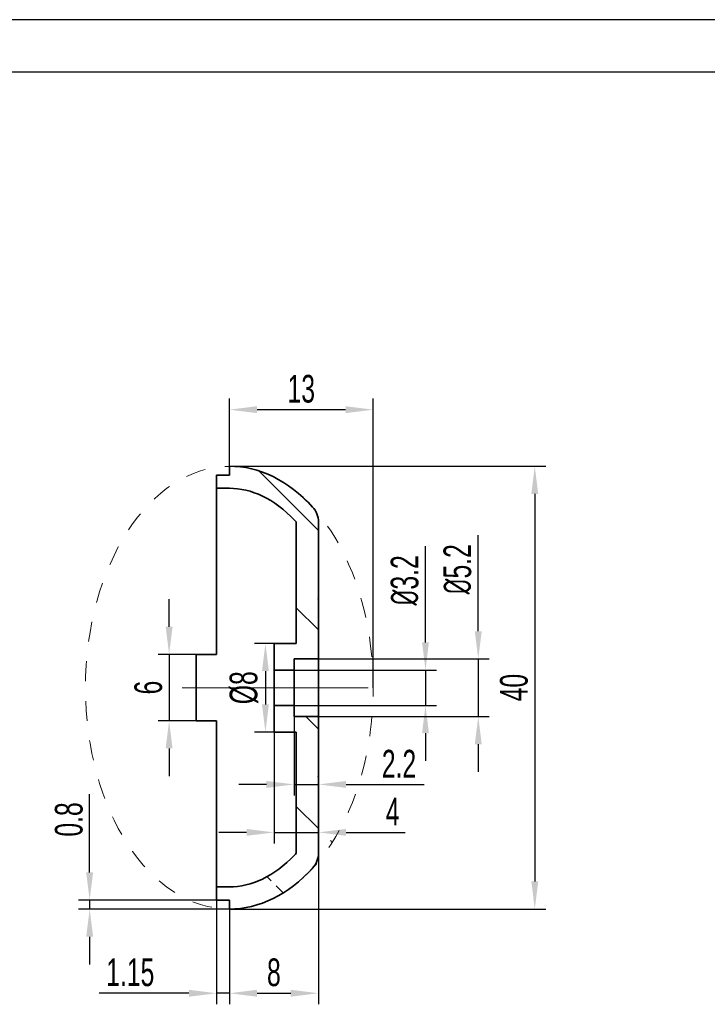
# Model space of a CAD drawing. Header units: millimetres. Extents: x 1490 to 1787, y 294 to 785.
# Tile 4 of 11: x 1644 to 1706, y 404 to 493. Entities that reach past the tile are written whole.
import ezdxf

# ---------------------------------------------------------------- set-up
doc = ezdxf.new("R2010")
doc.units = ezdxf.units.MM
doc.header["$LTSCALE"] = 1.8
doc.header["$MEASUREMENT"] = 0
doc.linetypes.add('点画线', pattern=[18, 12, -2, 2, -2])
doc.linetypes.add('虚线', pattern=[2, 1, -1])
doc.layers.add('1轮廓实线层', color=7, linetype='Continuous')
doc.layers.add('2细线层', color=4, linetype='Continuous')
for name, color, linetype, lineweight in [('中心线层', 1, '点画线', 18), ('剖面线层', 4, 'Continuous', 18), ('尺寸线层', 3, 'Continuous', 18), ('粗实线层', 7, 'Continuous', 35), ('虚线层', 6, '虚线', 18)]:
    doc.layers.add(name, color=color, linetype=linetype, lineweight=lineweight)
doc.styles.add('标准', font='txt', dxfattribs={"width": 0.667})
doc.dimstyles.new('标准', dxfattribs={"dimtxt": 2.5, "dimasz": 2.5, "dimexe": 1, "dimexo": 0, "dimtad": 1, "dimdsep": 46, "dimtxsty": '标准', "dimblk": '_CAXARROW', "dimcen": 0, "dimdle": 3.5, "dimazin": 2, "dimtfac": 0.707107, "dimtdec": 3, "dimtmove": 0, "dimatfit": 3, "dimfxl": 1, "dimtolj": 1, "dimarcsym": 1})

# ---------------------------------------------------------------- blocks, each defined once
blk = doc.blocks.new('_CAXARROW')
blk.add_hatch(color=0).paths.add_polyline_path([(0, 0), (-1, 0.125), (-1, -0.125)], flags=0)
blk = doc.blocks.new('*D65')
at = {"layer": 'Defpoints', "color": 0}
for p in [(1662.805, 452.43), (1662.805, 412.43), (1690.402, 412.43)]:
    blk.add_point(p, dxfattribs=at)
at = {"layer": '尺寸线层', "color": 0, "lineweight": -2}
for p, q in [((1662.805, 452.43), (1691.402, 452.43)), ((1690.402, 449.93), (1690.402, 414.93)), ((1662.805, 412.43), (1691.402, 412.43))]:
    blk.add_line(p, q, dxfattribs=at)
at = {"layer": '尺寸线层', "color": 0, "lineweight": -2, "xscale": 2.5, "yscale": 2.5, "zscale": 2.5}
for p, rotation in [((1690.402, 452.43), 90), ((1690.402, 412.43), 270)]:
    blk.add_blockref('_CAXARROW', p, dxfattribs=dict(at, rotation=rotation))
at = {"layer": '尺寸线层', "color": 0, "insert": (1688.527, 432.43), "char_height": 2.5, "attachment_point": 5, "rotation": 90, "style": '标准'}
blk.add_mtext('\\A1;40', dxfattribs=at)
blk = doc.blocks.new('*D66')
at = {"layer": 'Defpoints', "color": 0}
for p in [(1659.805, 435.43), (1657.363, 429.43), (1659.805, 429.43)]:
    blk.add_point(p, dxfattribs=at)
at = {"layer": '尺寸线层', "color": 0, "lineweight": -2}
for p, q in [((1657.363, 437.93), (1657.363, 440.43)), ((1659.805, 435.43), (1656.363, 435.43)), ((1657.363, 435.43), (1657.363, 429.43)), ((1659.805, 429.43), (1656.363, 429.43)), ((1657.363, 426.93), (1657.363, 424.43))]:
    blk.add_line(p, q, dxfattribs=at)
at = {"layer": '尺寸线层', "color": 0, "lineweight": -2, "xscale": 2.5, "yscale": 2.5, "zscale": 2.5}
for p, rotation in [((1657.363, 435.43), 270), ((1657.363, 429.43), 90)]:
    blk.add_blockref('_CAXARROW', p, dxfattribs=dict(at, rotation=rotation))
at = {"layer": '尺寸线层', "color": 0, "insert": (1655.488, 432.43), "char_height": 2.5, "attachment_point": 5, "rotation": 90, "style": '标准'}
blk.add_mtext('\\A1;6', dxfattribs=at)
blk = doc.blocks.new('*D68')
at = {"layer": 'Defpoints', "color": 0}
for p in [(1662.805, 457.532), (1662.805, 452.43), (1675.805, 432.417)]:
    blk.add_point(p, dxfattribs=at)
at = {"layer": '尺寸线层', "color": 0, "lineweight": -2}
for p, q in [((1662.805, 452.43), (1662.805, 458.532)), ((1675.805, 432.417), (1675.805, 458.532)), ((1673.305, 457.532), (1665.305, 457.532))]:
    blk.add_line(p, q, dxfattribs=at)
at = {"layer": '尺寸线层', "color": 0, "lineweight": -2, "xscale": 2.5, "yscale": 2.5, "zscale": 2.5, "rotation": 180}
blk.add_blockref('_CAXARROW', (1662.805, 457.532), dxfattribs=at)
at = {"layer": '尺寸线层', "color": 0, "lineweight": -2, "xscale": 2.5, "yscale": 2.5, "zscale": 2.5}
blk.add_blockref('_CAXARROW', (1675.805, 457.532), dxfattribs=at)
at = {"layer": '尺寸线层', "color": 0, "insert": (1669.305, 459.407), "char_height": 2.5, "attachment_point": 5, "style": '标准'}
blk.add_mtext('\\A1;13', dxfattribs=at)
blk = doc.blocks.new('*D80')
at = {"layer": 'Defpoints', "color": 0}
for p in [(1666.855, 436.417), (1666.065, 428.417), (1666.855, 428.417)]:
    blk.add_point(p, dxfattribs=at)
at = {"layer": '尺寸线层', "color": 0, "lineweight": -2}
for p, q in [((1666.855, 436.417), (1665.065, 436.417)), ((1666.065, 433.917), (1666.065, 430.917)), ((1666.855, 428.417), (1665.065, 428.417))]:
    blk.add_line(p, q, dxfattribs=at)
at = {"layer": '尺寸线层', "color": 0, "lineweight": -2, "xscale": 2.5, "yscale": 2.5, "zscale": 2.5}
for p, rotation in [((1666.065, 436.417), 90), ((1666.065, 428.417), 270)]:
    blk.add_blockref('_CAXARROW', p, dxfattribs=dict(at, rotation=rotation))
at = {"layer": '尺寸线层', "color": 0, "insert": (1664.127, 432.417), "char_height": 2.5, "attachment_point": 5, "rotation": 90, "style": '标准'}
blk.add_mtext('\\A1;%%c8', dxfattribs=at)
blk = doc.blocks.new('*D82')
at = {"layer": 'Defpoints', "color": 0}
for p in [(1662.805, 413.23), (1650.183, 412.43), (1662.805, 412.43)]:
    blk.add_point(p, dxfattribs=at)
at = {"layer": '尺寸线层', "color": 0, "lineweight": -2}
for p, q in [((1650.183, 415.73), (1650.183, 422.805)), ((1662.805, 413.23), (1649.183, 413.23)), ((1650.183, 413.23), (1650.183, 412.43)), ((1662.805, 412.43), (1649.183, 412.43)), ((1650.183, 409.93), (1650.183, 407.43))]:
    blk.add_line(p, q, dxfattribs=at)
at = {"layer": '尺寸线层', "color": 0, "lineweight": -2, "xscale": 2.5, "yscale": 2.5, "zscale": 2.5}
for p, rotation in [((1650.183, 413.23), 270), ((1650.183, 412.43), 90)]:
    blk.add_blockref('_CAXARROW', p, dxfattribs=dict(at, rotation=rotation))
at = {"layer": '尺寸线层', "color": 0, "insert": (1648.308, 420.518), "char_height": 2.5, "attachment_point": 5, "rotation": 90, "style": '标准'}
blk.add_mtext('\\A1;0.8', dxfattribs=at)
blk = doc.blocks.new('*D83')
at = {"layer": 'Defpoints', "color": 0}
for p in [(1670.855, 417.668), (1662.805, 412.43), (1670.855, 404.822)]:
    blk.add_point(p, dxfattribs=at)
at = {"layer": '尺寸线层', "color": 0, "lineweight": -2}
for p, q in [((1670.855, 417.668), (1670.855, 403.822)), ((1662.805, 412.43), (1662.805, 403.822)), ((1665.305, 404.822), (1668.355, 404.822))]:
    blk.add_line(p, q, dxfattribs=at)
at = {"layer": '尺寸线层', "color": 0, "lineweight": -2, "xscale": 2.5, "yscale": 2.5, "zscale": 2.5, "rotation": 180}
blk.add_blockref('_CAXARROW', (1662.805, 404.822), dxfattribs=at)
at = {"layer": '尺寸线层', "color": 0, "lineweight": -2, "xscale": 2.5, "yscale": 2.5, "zscale": 2.5}
blk.add_blockref('_CAXARROW', (1670.855, 404.822), dxfattribs=at)
at = {"layer": '尺寸线层', "color": 0, "insert": (1666.83, 406.697), "char_height": 2.5, "attachment_point": 5, "style": '标准'}
blk.add_mtext('\\A1;8', dxfattribs=at)
blk = doc.blocks.new('*D84')
at = {"layer": 'Defpoints', "color": 0}
for p in [(1661.655, 413.23), (1662.805, 412.43), (1661.655, 404.822)]:
    blk.add_point(p, dxfattribs=at)
at = {"layer": '尺寸线层', "color": 0, "lineweight": -2}
for p, q in [((1661.655, 413.23), (1661.655, 403.822)), ((1662.805, 412.43), (1662.805, 403.822)), ((1659.155, 404.822), (1651.055, 404.822)), ((1662.805, 404.822), (1661.655, 404.822)), ((1665.305, 404.822), (1667.805, 404.822))]:
    blk.add_line(p, q, dxfattribs=at)
at = {"layer": '尺寸线层', "color": 0, "lineweight": -2, "xscale": 2.5, "yscale": 2.5, "zscale": 2.5}
blk.add_blockref('_CAXARROW', (1661.655, 404.822), dxfattribs=at)
at = {"layer": '尺寸线层', "color": 0, "lineweight": -2, "xscale": 2.5, "yscale": 2.5, "zscale": 2.5, "rotation": 180}
blk.add_blockref('_CAXARROW', (1662.805, 404.822), dxfattribs=at)
at = {"layer": '尺寸线层', "color": 0, "insert": (1653.855, 406.697), "char_height": 2.5, "attachment_point": 5, "style": '标准'}
blk.add_mtext('\\A1;1.15', dxfattribs=at)
blk = doc.blocks.new('*D85')
at = {"layer": 'Defpoints', "color": 0}
for p in [(1668.655, 434.017), (1668.655, 430.817), (1680.527, 430.817)]:
    blk.add_point(p, dxfattribs=at)
at = {"layer": '尺寸线层', "color": 0, "lineweight": -2}
for p, q in [((1680.527, 436.517), (1680.527, 445.204)), ((1668.655, 434.017), (1681.527, 434.017)), ((1680.527, 434.017), (1680.527, 430.817)), ((1668.655, 430.817), (1681.527, 430.817)), ((1680.527, 428.317), (1680.527, 425.817))]:
    blk.add_line(p, q, dxfattribs=at)
at = {"layer": '尺寸线层', "color": 0, "lineweight": -2, "xscale": 2.5, "yscale": 2.5, "zscale": 2.5}
for p, rotation in [((1680.527, 434.017), 270), ((1680.527, 430.817), 90)]:
    blk.add_blockref('_CAXARROW', p, dxfattribs=dict(at, rotation=rotation))
at = {"layer": '尺寸线层', "color": 0, "insert": (1678.652, 442.111), "char_height": 2.5, "attachment_point": 5, "rotation": 90, "style": '标准'}
blk.add_mtext('\\A1;{\\fISOCPEUR|b0|i0|c0|p34;%%C}3.2', dxfattribs=at)
blk = doc.blocks.new('*D86')
at = {"layer": 'Defpoints', "color": 0}
for p in [(1670.855, 435.017), (1670.855, 429.817), (1685.296, 429.817)]:
    blk.add_point(p, dxfattribs=at)
at = {"layer": '尺寸线层', "color": 0, "lineweight": -2}
for p, q in [((1685.296, 437.517), (1685.296, 446.204)), ((1670.855, 435.017), (1686.296, 435.017)), ((1685.296, 435.017), (1685.296, 429.817)), ((1670.855, 429.817), (1686.296, 429.817)), ((1685.296, 427.317), (1685.296, 424.817))]:
    blk.add_line(p, q, dxfattribs=at)
at = {"layer": '尺寸线层', "color": 0, "lineweight": -2, "xscale": 2.5, "yscale": 2.5, "zscale": 2.5}
for p, rotation in [((1685.296, 435.017), 270), ((1685.296, 429.817), 90)]:
    blk.add_blockref('_CAXARROW', p, dxfattribs=dict(at, rotation=rotation))
at = {"layer": '尺寸线层', "color": 0, "insert": (1683.421, 443.111), "char_height": 2.5, "attachment_point": 5, "rotation": 90, "style": '标准'}
blk.add_mtext('\\A1;{\\fISOCPEUR|b0|i0|c0|p34;%%C}5.2', dxfattribs=at)
blk = doc.blocks.new('*D87')
at = {"layer": 'Defpoints', "color": 0}
for p in [(1668.655, 429.817), (1670.855, 429.817), (1670.855, 423.682)]:
    blk.add_point(p, dxfattribs=at)
at = {"layer": '尺寸线层', "color": 0, "lineweight": -2}
for p, q in [((1668.655, 429.817), (1668.655, 422.682)), ((1670.855, 429.817), (1670.855, 422.682)), ((1666.155, 423.682), (1663.655, 423.682)), ((1668.655, 423.682), (1670.855, 423.682)), ((1673.355, 423.682), (1680.413, 423.682))]:
    blk.add_line(p, q, dxfattribs=at)
at = {"layer": '尺寸线层', "color": 0, "lineweight": -2, "xscale": 2.5, "yscale": 2.5, "zscale": 2.5}
blk.add_blockref('_CAXARROW', (1668.655, 423.682), dxfattribs=at)
at = {"layer": '尺寸线层', "color": 0, "lineweight": -2, "xscale": 2.5, "yscale": 2.5, "zscale": 2.5, "rotation": 180}
blk.add_blockref('_CAXARROW', (1670.855, 423.682), dxfattribs=at)
at = {"layer": '尺寸线层', "color": 0, "insert": (1678.134, 425.557), "char_height": 2.5, "attachment_point": 5, "style": '标准'}
blk.add_mtext('\\A1;2.2', dxfattribs=at)
blk = doc.blocks.new('*D88')
at = {"layer": 'Defpoints', "color": 0}
for p in [(1670.855, 429.817), (1666.855, 428.417), (1670.855, 419.35)]:
    blk.add_point(p, dxfattribs=at)
at = {"layer": '尺寸线层', "color": 0, "lineweight": -2}
for p, q in [((1670.855, 429.817), (1670.855, 418.35)), ((1666.855, 428.417), (1666.855, 418.35)), ((1664.355, 419.35), (1661.855, 419.35)), ((1666.855, 419.35), (1670.855, 419.35)), ((1673.355, 419.35), (1678.699, 419.35))]:
    blk.add_line(p, q, dxfattribs=at)
at = {"layer": '尺寸线层', "color": 0, "lineweight": -2, "xscale": 2.5, "yscale": 2.5, "zscale": 2.5}
blk.add_blockref('_CAXARROW', (1666.855, 419.35), dxfattribs=at)
at = {"layer": '尺寸线层', "color": 0, "lineweight": -2, "xscale": 2.5, "yscale": 2.5, "zscale": 2.5, "rotation": 180}
blk.add_blockref('_CAXARROW', (1670.855, 419.35), dxfattribs=at)
at = {"layer": '尺寸线层', "color": 0, "insert": (1677.562, 421.225), "char_height": 2.5, "attachment_point": 5, "style": '标准'}
blk.add_mtext('\\A1;4', dxfattribs=at)

msp = doc.modelspace()

# ---------------------------------------------------------------- hatches: boundary and pattern name
at = {"layer": '剖面线层'}
h = msp.add_hatch(dxfattribs=at)
h.set_pattern_fill('ANSI31', color=256, scale=2, angle=270, style=0)
h.set_pattern_definition([(315, (1289.2145, 864.182), (4.49013, 4.49013), [])])
edge = h.paths.add_edge_path(flags=0)
edge.add_line((1666.855, 428.417), (1666.855, 430.817))
edge.add_line((1666.855, 430.817), (1668.655, 430.817))
edge.add_line((1668.655, 430.817), (1668.655, 429.817))
edge.add_line((1668.655, 429.817), (1670.855, 429.817))
edge.add_line((1670.855, 429.817), (1670.855, 417.472))
edge.add_arc((1668.855, 417.472), 2, -42.47925, 0, ccw=False)
edge.add_ellipse((1662.805, 432.43), major_axis=(0, 20), ratio=0.65, start_angle=180, end_angle=215.36967, ccw=False)
edge.add_line((1662.805, 412.43), (1662.805, 413.23))
edge.add_line((1662.805, 413.23), (1661.655, 413.23))
edge.add_line((1661.655, 413.23), (1661.655, 414.43))
edge.add_line((1661.655, 414.43), (1662.805, 414.43))
edge.add_spline(control_points=[(1662.805, 414.43), (1663.802, 414.43), (1664.802, 414.658), (1666.798, 415.612), (1667.791, 416.343), (1668.764, 417.373), (1668.81, 417.421), (1668.855, 417.469)], knot_values=[0, 0, 0, 0, 0.488028, 0.488028, 0.976055, 0.976055, 1, 1, 1, 1], degree=3, periodic=0)
edge.add_line((1668.855, 417.469), (1668.855, 428.417))
edge.add_line((1668.855, 428.417), (1666.855, 428.417))
edge = h.paths.add_edge_path(flags=0)
edge.add_line((1662.805, 450.43), (1661.655, 450.43))
edge.add_line((1661.655, 450.43), (1661.655, 451.63))
edge.add_line((1661.655, 451.63), (1662.805, 451.63))
edge.add_line((1662.805, 451.63), (1662.805, 452.43))
edge.add_ellipse((1662.805, 432.43), major_axis=(0, 20), ratio=0.65, start_angle=324.63033, end_angle=360, ccw=False)
edge.add_arc((1668.855, 447.388), 2, 0, 42.47925, ccw=False)
edge.add_line((1670.855, 447.388), (1670.855, 435.017))
edge.add_line((1670.855, 435.017), (1668.655, 435.017))
edge.add_line((1668.655, 435.017), (1668.655, 434.017))
edge.add_line((1668.655, 434.017), (1666.855, 434.017))
edge.add_line((1666.855, 434.017), (1666.855, 436.417))
edge.add_line((1666.855, 436.417), (1668.855, 436.417))
edge.add_line((1668.855, 436.417), (1668.855, 447.39))
edge.add_spline(control_points=[(1668.855, 447.39), (1668.81, 447.438), (1668.764, 447.486), (1667.791, 448.517), (1666.798, 449.248), (1664.802, 450.202), (1663.802, 450.43), (1662.805, 450.43)], knot_values=[0, 0, 0, 0, 0.023945, 0.023945, 0.511972, 0.511972, 1, 1, 1, 1], degree=3, periodic=0)

# ---------------------------------------------------------------- linework, layer by layer
at = {"layer": '1轮廓实线层'}
msp.add_line((1782.536, 488.033), (1530.221, 488.033), dxfattribs=at)
at = {"layer": '2细线层'}
msp.add_line((1787.261, 492.758), (1506.596, 492.758), dxfattribs=at)
at = {"layer": '中心线层'}
for p, q in [((1662.805, 432.417), (1658.544, 432.417)), ((1658.544, 432.417), (1675.355, 432.417)), ((1671.997, 432.417), (1665.745, 432.417))]:
    msp.add_line(p, q, dxfattribs=at)
at = {"layer": '粗实线层'}
for p, q in [((1662.805, 451.63), (1662.805, 452.43)), ((1661.655, 450.43), (1661.655, 451.63)), ((1661.655, 451.63), (1662.805, 451.63)), ((1661.655, 450.43), (1661.655, 449.608)), ((1662.805, 450.43), (1661.655, 450.43)), ((1668.855, 436.417), (1668.855, 447.39)), ((1670.855, 447.388), (1670.855, 435.017)), ((1666.855, 434.017), (1666.855, 436.417)), ((1666.855, 436.417), (1668.855, 436.417)), ((1659.805, 435.43), (1661.655, 435.43)), ((1670.855, 435.017), (1668.655, 435.017)), ((1668.655, 435.017), (1668.655, 434.017)), ((1670.855, 429.817), (1670.855, 435.017)), ((1668.655, 434.017), (1666.855, 434.017)), ((1666.855, 434.017), (1666.855, 430.817)), ((1668.655, 430.817), (1668.655, 434.017)), ((1666.855, 428.417), (1666.855, 430.817)), ((1666.855, 430.817), (1668.655, 430.817)), ((1668.655, 430.817), (1668.655, 429.817)), ((1668.655, 429.817), (1670.855, 429.817)), ((1670.855, 429.817), (1670.855, 417.668)), ((1670.855, 429.817), (1670.855, 417.472)), ((1659.805, 429.43), (1661.655, 429.43)), ((1668.855, 428.417), (1666.855, 428.417)), ((1668.855, 417.469), (1668.855, 428.417)), ((1661.655, 414.43), (1661.655, 415.252)), ((1661.655, 413.23), (1661.655, 414.43)), ((1661.655, 414.43), (1662.805, 414.43)), ((1662.805, 413.23), (1661.655, 413.23)), ((1662.805, 412.43), (1662.805, 413.23))]:
    msp.add_line(p, q, dxfattribs=at)
for centre, start, end in [((1668.855, 447.388), 0, 42.47925), ((1668.855, 417.472), 317.52075, 0)]:
    msp.add_arc(centre, 2, start, end, dxfattribs=at)
for start_param, end_param in [(5.665868, 6.283185), (3.141593, 3.75891)]:
    msp.add_ellipse((1662.805, 432.43), major_axis=(0, 20), ratio=0.65, start_param=start_param, end_param=end_param, dxfattribs=at)
for points, knots in [([(1668.855, 447.39), (1668.81, 447.438), (1668.764, 447.486), (1667.791, 448.517), (1666.798, 449.248), (1664.802, 450.202), (1663.802, 450.43), (1662.805, 450.43)], [0, 0, 0, 0, 0.023945, 0.023945, 0.511972, 0.511972, 1, 1, 1, 1]), ([(1661.655, 435.43), (1661.655, 437.38), (1661.655, 439.323), (1661.655, 444.146), (1661.655, 446.935), (1661.655, 449.608)], [0, 0, 0, 0, 0.397697, 0.397697, 1, 1, 1, 1]), ([(1659.805, 435.43), (1659.805, 434.427), (1659.805, 433.422), (1659.805, 431.425), (1659.805, 430.427), (1659.805, 429.43)], [0, 0, 0, 0, 0.502838, 0.502838, 1, 1, 1, 1]), ([(1661.655, 415.252), (1661.655, 417.924), (1661.655, 420.702), (1661.655, 425.492), (1661.655, 427.459), (1661.655, 429.43)], [0, 0, 0, 0, 0.600915, 0.600915, 1, 1, 1, 1]), ([(1662.805, 414.43), (1663.802, 414.43), (1664.802, 414.658), (1666.798, 415.612), (1667.791, 416.343), (1668.764, 417.373), (1668.81, 417.421), (1668.855, 417.469)], [0, 0, 0, 0, 0.488028, 0.488028, 0.976055, 0.976055, 1, 1, 1, 1])]:
    msp.add_open_spline(points, degree=3, knots=knots, dxfattribs=at)
for p in [(1670.855, 440.417), (1670.855, 440.417), (1670.855, 424.417), (1670.855, 424.417)]:
    msp.add_point(p, dxfattribs=at)
at = {"layer": '虚线层'}
msp.add_ellipse((1662.805, 432.417), major_axis=(0, 19.987), ratio=0.650412, dxfattribs=at)

# ---------------------------------------------------------------- dimensions: what is measured, and where the dimension line sits
at = {"layer": '尺寸线层'}
for base, p1, p2, picture, middle in [((1662.805, 457.532), (1675.805, 432.417), (1662.805, 452.43), '*D68', (1669.305, 459.407)), ((1670.855, 423.682), (1668.655, 429.817), (1670.855, 429.817), '*D87', (1678.134, 425.557)), ((1661.655, 404.822), (1662.805, 412.43), (1661.655, 413.23), '*D84', (1653.855, 406.697))]:
    dim = msp.add_linear_dim(base=base, p1=p1, p2=p2, dimstyle='标准', dxfattribs=at)
    dim.commit()
    dim.dimension.update_dxf_attribs({"geometry": picture, "text_midpoint": middle})
for base, p1, p2, picture, middle in [((1690.402, 412.43), (1662.805, 452.43), (1662.805, 412.43), '*D65', (1688.527, 432.43)), ((1657.363, 429.43), (1659.805, 435.43), (1659.805, 429.43), '*D66', (1655.488, 432.43))]:
    dim = msp.add_linear_dim(base=base, p1=p1, p2=p2, angle=90, dimstyle='标准', dxfattribs=at)
    dim.commit()
    dim.dimension.update_dxf_attribs({"geometry": picture, "text_midpoint": middle})
for base, p1, p2, angle, text, picture, middle, dimtype in [((1685.296, 429.817), (1670.855, 435.017), (1670.855, 429.817), 270, '{\\fISOCPEUR|b0|i0|c0|p34;%%C}<>', '*D86', (1685.296, 443.111), 161), ((1680.527, 430.817), (1668.655, 434.017), (1668.655, 430.817), 90, '{\\fISOCPEUR|b0|i0|c0|p34;%%C}3.2', '*D85', (1680.527, 442.111), 160), ((1650.183, 412.43), (1662.805, 413.23), (1662.805, 412.43), 90, '0.8', '*D82', (1650.183, 420.518), 160)]:
    dim = msp.add_linear_dim(base=base, p1=p1, p2=p2, angle=angle, text=text, dimstyle='标准', dxfattribs=at)
    dim.commit()
    dim.dimension.update_dxf_attribs({"geometry": picture, "text_midpoint": middle, "dimtype": dimtype})
dim = msp.add_linear_dim(base=(1666.065, 428.417), p1=(1666.855, 436.417), p2=(1666.855, 428.417), angle=90, text='%%c<>', dimstyle='标准', dxfattribs=at)
dim.commit()
dim.dimension.update_dxf_attribs({"geometry": '*D80', "text_midpoint": (1664.127, 432.417)})
dim = msp.add_linear_dim(base=(1670.855, 419.35), p1=(1666.855, 428.417), p2=(1670.855, 429.817), dimstyle='标准', dxfattribs=at)
dim.commit()
dim.dimension.update_dxf_attribs({"geometry": '*D88', "text_midpoint": (1677.562, 419.35), "dimtype": 160})
dim = msp.add_linear_dim(base=(1670.855, 404.822), p1=(1662.805, 412.43), p2=(1670.855, 417.668), text='8', dimstyle='标准', dxfattribs=at)
dim.commit()
dim.dimension.update_dxf_attribs({"geometry": '*D83', "text_midpoint": (1666.83, 404.822), "dimtype": 160})

doc.saveas('drawing.dxf')
